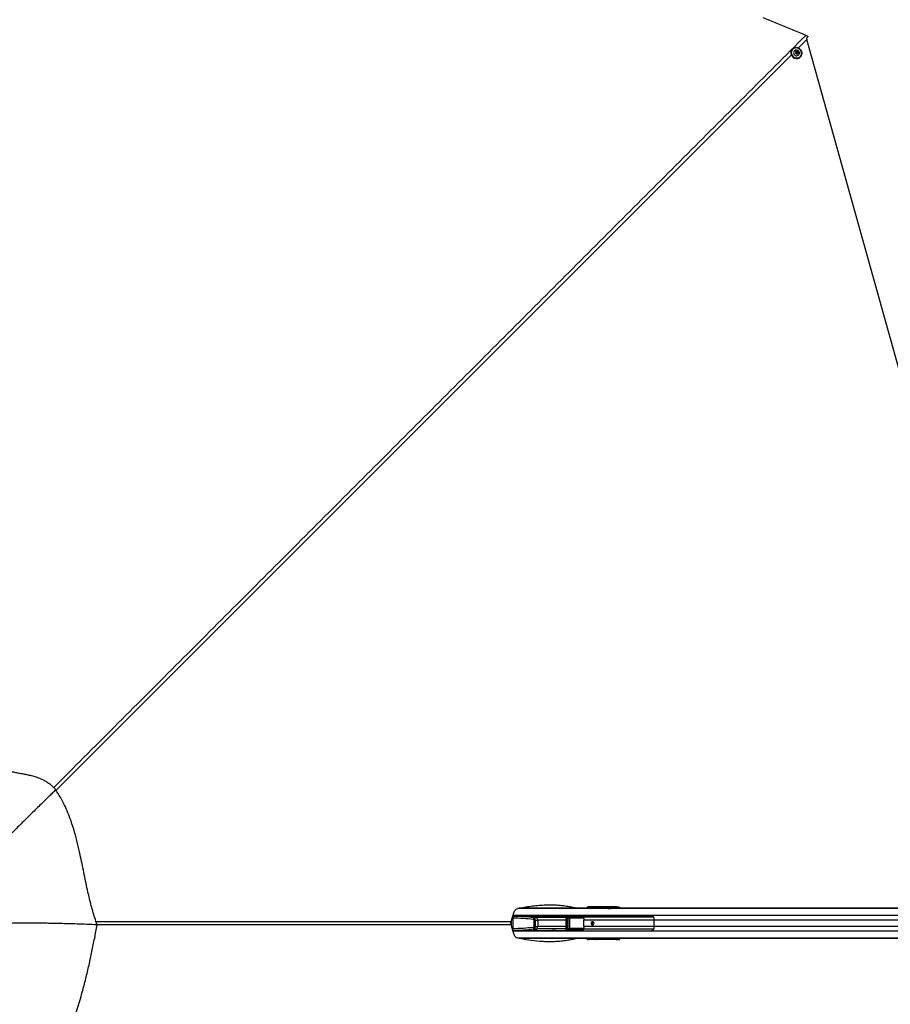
# Model space of a CAD drawing. Header units: millimetres. Extents: x 20 to 26560, y 16 to 17993.
# Tile 57 of 95: x 5538 to 8314, y 13006 to 16146. Entities that reach past the tile are written whole.
import ezdxf

# ---------------------------------------------------------------- set-up
doc = ezdxf.new("R2010")
doc.units = ezdxf.units.MM
doc.layers.add('COMPONENT_GEOMETRY', color=7, linetype='Continuous')
doc.styles.add('SLDTEXTSTYLE0', font='TXT', dxfattribs={"width": 0.75})
doc.dimstyles.new('SLDDIMSTYLE0', dxfattribs={"dimtxt": 150, "dimasz": 6.604, "dimexe": 0, "dimexo": 0.0625, "dimgap": 37.5, "dimtad": 0, "dimtih": 1, "dimtoh": 1, "dimdec": 0, "dimlfac": 0.5, "dimrnd": 1e-09, "dimzin": 12, "dimdsep": 46, "dimtxsty": 'SLDTEXTSTYLE0', "dimsah": 1, "dimcen": 0.09, "dimadec": 0, "dimazin": 3, "dimtfac": 1, "dimtdec": 0, "dimtofl": 0, "dimtmove": 0, "dimatfit": 3, "dimfxl": 1, "dimfrac": 2, "dimtolj": 1, "dimtzin": 12, "dimarcsym": 0})

# ---------------------------------------------------------------- blocks, each defined once
blk = doc.blocks.new('_D')
at = {"layer": 'COMPONENT_GEOMETRY', "color": 7, "ltscale": 2}
for p, q in [((1221.2, 13267), (1221.2, 17923.1)), ((1221.2, 17916.7), (8876.8, 17916.7)), ((16975.8, 17916.7), (9320.1, 17916.7)), ((16975.8, 13267), (16975.8, 17923.1))]:
    blk.add_line(p, q, dxfattribs=at)
for points in [[(1221.2, 17916.7), (1227.8, 17915.7), (1227.8, 17917.8)], [(16975.8, 17916.7), (16969.1, 17917.8), (16969.1, 17915.7)]]:
    blk.add_solid(points, dxfattribs=at)
at = {"layer": 'COMPONENT_GEOMETRY', "color": 7, "ltscale": 2, "insert": (8876.8, 17991), "char_height": 150, "attachment_point": 1, "style": 'SLDTEXTSTYLE0'}
blk.add_mtext('7877', dxfattribs=at)

msp = doc.modelspace()

# ---------------------------------------------------------------- linework, layer by layer
at = {"color": 8, "linetype": 'Continuous', "lineweight": 25, "ltscale": 2}
for p, q in [((8047.56, 16082.34), (8020.14, 16054.92)), ((8823.15, 13311.33), (7125.25, 13311.33)), ((7413.78, 13312.04), (7128.1, 13312.04)), ((7350.88, 13312.46), (7350.88, 13312.43)), ((7350.99, 13313.09), (7351.65, 13313.09)), ((7350.99, 13312.7), (7351.65, 13312.7)), ((7352.02, 13314.58), (7352.13, 13314.59)), ((7361.64, 13312.43), (7361.8, 13314.27)), ((7362.09, 13314.19), (7361.93, 13312.43)), ((7362.82, 13314.48), (7362.08, 13314.48)), ((7362.23, 13313.15), (7362.89, 13313.15)), ((7362.89, 13313.15), (7362.89, 13312.43)), ((7363.26, 13314.65), (7363.37, 13314.65)), ((7364.38, 13312.43), (7364.38, 13313.15)), ((7365.65, 13313.15), (7365.65, 13312.43)), ((7376.11, 13312.43), (7376.3, 13314.56)), ((7376.59, 13314.48), (7376.4, 13312.43)), ((8823.15, 13312.04), (7422.69, 13312.04)), ((7440.98, 13312.43), (7440.86, 13314.48)), ((7443.49, 13313.94), (7443.58, 13312.43)), ((7111.46, 13287.08), (7109.86, 13287.11)), ((8825.76, 13289.73), (7110.67, 13289.73)), ((7278.73, 13282.43), (7187.29, 13282.43)), ((7278.73, 13282.52), (7281.39, 13282.52)), ((7336.39, 13280.95), (7291.12, 13280.95)), ((7291.28, 13281.45), (7336.37, 13281.45)), ((7333.79, 13286.33), (7332.16, 13286.1)), ((7559.27, 13283.59), (7336.09, 13283.59)), ((7105.51, 13255.9), (7105.51, 13272.96)), ((7278.73, 13274.61), (7189.64, 13274.61)), ((7278.73, 13254.26), (7189.64, 13254.26)), ((7561.25, 13274.28), (7336.17, 13274.28)), ((7561.25, 13254.58), (7336.17, 13254.58)), ((8741.79, 13274.28), (7561.25, 13274.28)), ((8741.79, 13254.58), (7561.25, 13254.58)), ((7111.46, 13241.78), (7109.86, 13241.75)), ((8825.76, 13239.13), (7110.67, 13239.13)), ((8823.15, 13217.53), (7125.25, 13217.53)), ((7278.73, 13246.43), (7187.29, 13246.43)), ((7278.73, 13246.34), (7281.39, 13246.34)), ((7291.12, 13247.91), (7336.48, 13247.91)), ((7336.41, 13247.41), (7291.28, 13247.41)), ((7335.99, 13245.53), (7334.62, 13245.39)), ((7559.27, 13245.27), (7336.09, 13245.27)), ((7412.09, 13216.82), (7128.25, 13216.82)), ((7350.88, 13216.43), (7350.88, 13216.41)), ((7351.65, 13216.17), (7350.99, 13216.17)), ((7351.65, 13215.77), (7350.99, 13215.77)), ((7361.8, 13214.59), (7361.64, 13216.43)), ((7361.93, 13216.43), (7362.09, 13214.68)), ((7362.08, 13214.39), (7362.82, 13214.39)), ((7362.23, 13215.71), (7362.89, 13215.71)), ((7362.89, 13216.43), (7362.89, 13215.71)), ((7364.38, 13215.71), (7364.38, 13216.43)), ((7365.65, 13216.43), (7365.65, 13215.71)), ((7376.3, 13214.3), (7376.11, 13216.43)), ((7376.4, 13216.43), (7376.59, 13214.39)), ((8823.15, 13216.82), (7429.56, 13216.82)), ((7440.86, 13214.39), (7440.98, 13216.43)), ((7443.58, 13216.43), (7443.49, 13214.93))]:
    msp.add_line(p, q, dxfattribs=at)
at = {"color": 7, "linetype": 'Continuous', "lineweight": 25, "ltscale": 2}
for p, q in [((8046.37, 16086.35), (8047.56, 16082.34)), ((8816.15, 13332.22), (8047.56, 16082.34)), ((8002.2, 16051.87), (8001.4, 16051.07)), ((8008.05, 16046.41), (8007.94, 16046.3)), ((8012.66, 16040.36), (8013.68, 16043.48)), ((8013.46, 16042.79), (8014.55, 16042.95)), ((8013.68, 16043.48), (8016.96, 16043.97)), ((8014.55, 16042.95), (8016.19, 16043.2)), ((8016.19, 16043.2), (8016.96, 16043.97)), ((8016.19, 16043.2), (8017.31, 16041.88)), ((8016.96, 16043.97), (8019.22, 16041.34)), ((8014.91, 16037.73), (8012.66, 16040.36)), ((8018.19, 16038.22), (8014.91, 16037.73)), ((8017.31, 16041.88), (8018.44, 16040.57)), ((8017.93, 16039.01), (8017.64, 16038.14)), ((8018.44, 16040.57), (8017.93, 16039.01)), ((8019.22, 16041.34), (8018.19, 16038.22)), ((8018.44, 16040.57), (8019.22, 16041.34)), ((8021.35, 16032.83), (8021.46, 16032.94)), ((8026.1, 16026.27), (8026.89, 16027.06)), ((5652.86, 13690.13), (5652.61, 13689.89)), ((7417.6, 13312.43), (7130.03, 13312.43)), ((7349.8, 13316.43), (7351.97, 13316.13)), ((7439.85, 13316.43), (7349.8, 13316.43)), ((7350.99, 13313.09), (7350.99, 13312.7)), ((7350.99, 13312.7), (7351, 13312.43)), ((7353.02, 13313.09), (7351.65, 13313.09)), ((7351.65, 13313.09), (7351.65, 13312.7)), ((7351.65, 13312.7), (7353.02, 13312.7)), ((7351.97, 13316.13), (7440.19, 13316.13)), ((7357.15, 13315.16), (7352.03, 13314.58)), ((7357.26, 13315.17), (7352.13, 13314.59)), ((7352.13, 13314.59), (7353.53, 13314.59)), ((7353.02, 13313.09), (7354.29, 13313.09)), ((7353.02, 13312.7), (7353.02, 13313.09)), ((7353.02, 13312.7), (7354.29, 13312.7)), ((7353.53, 13314.59), (7360.68, 13315.26)), ((7354.29, 13313.09), (7354.29, 13312.7)), ((7361.8, 13314.27), (7354.47, 13313.59)), ((7362.23, 13313.15), (7362.23, 13312.43)), ((7364.38, 13313.15), (7362.89, 13313.15)), ((7370.87, 13315.51), (7363.27, 13314.65)), ((7371.02, 13315.52), (7363.37, 13314.65)), ((7363.37, 13314.65), (7364.89, 13314.65)), ((7365.65, 13313.15), (7364.38, 13313.15)), ((7364.89, 13314.65), (7375.35, 13315.63)), ((7376.3, 13314.63), (7365.83, 13313.65)), ((7371.02, 13315.52), (7370.87, 13315.49)), ((7440.86, 13314.48), (7376.59, 13314.48)), ((7413.78, 13312.04), (7413.34, 13311.95)), ((7422.69, 13312.04), (7413.78, 13312.04)), ((7416.06, 13311.81), (7422.69, 13312.04)), ((7420.65, 13312.43), (7417.6, 13312.43)), ((7438.47, 13312.43), (7420.65, 13312.43)), ((7444.54, 13312.43), (7438.47, 13312.43)), ((7445.03, 13313.72), (7443.49, 13313.94)), ((8478.68, 13312.43), (7444.54, 13312.43)), ((7445.41, 13315.94), (7446.95, 13315.72)), ((7446.95, 13315.72), (7450.73, 13315.72)), ((7447.68, 13316.14), (7450.73, 13315.72)), ((7104.49, 13269.66), (7114.03, 13300.67)), ((7109.9, 13287.23), (7173.19, 13287.23)), ((7551.12, 13287.93), (7110.11, 13287.93)), ((7110.37, 13281.09), (7110.37, 13247.78)), ((7224.44, 13287.43), (7169.64, 13287.43)), ((7177.09, 13282.43), (7187.29, 13282.43)), ((7289.67, 13287.43), (7244.88, 13287.43)), ((7278.73, 13282.52), (7278.73, 13246.34)), ((7281.39, 13282.52), (7281.39, 13246.34)), ((7289.76, 13287.44), (7282.54, 13286.54)), ((7282.9, 13247.79), (7282.9, 13281.08)), ((7283.5, 13281.08), (7282.9, 13281.08)), ((7290.45, 13287.49), (7283.17, 13286.58)), ((7283.17, 13286.58), (7331.16, 13286.52)), ((7283.5, 13281.08), (7283.5, 13247.79)), ((7290.22, 13280.47), (7283.5, 13281.08)), ((7332.82, 13284.52), (7283.79, 13284.58)), ((7285.02, 13282.02), (7291.28, 13281.45)), ((7333.81, 13282.02), (7285.02, 13282.02)), ((7285.34, 13283.02), (7334.12, 13283.02)), ((7290.22, 13248.4), (7290.22, 13280.47)), ((7290.52, 13280.47), (7290.22, 13280.47)), ((7310.37, 13287.46), (7290.45, 13287.49)), ((7290.52, 13280.47), (7290.52, 13248.4)), ((7333.18, 13285.2), (7334.62, 13283.48)), ((5784.22, 13260.08), (5785.11, 13259.63)), ((5785.11, 13259.63), (5784.36, 13259.66)), ((7104.49, 13269.66), (7102.89, 13264.43)), ((7114.03, 13228.19), (7104.49, 13259.2)), ((7178.71, 13254.26), (7178.71, 13274.61)), ((7178.71, 13274.61), (7181.89, 13274.61)), ((7178.71, 13254.26), (7181.89, 13254.26)), ((7181.89, 13274.61), (7181.89, 13254.26)), ((7181.89, 13274.61), (7189.64, 13274.61)), ((7181.89, 13254.26), (7189.64, 13254.26)), ((7189.64, 13274.61), (7189.64, 13254.26)), ((7283.5, 13247.79), (7290.22, 13248.4)), ((7290.52, 13248.4), (7290.22, 13248.4)), ((7336.17, 13254.58), (7336.17, 13274.28)), ((7561.25, 13254.58), (7561.25, 13274.28)), ((7109.9, 13241.63), (7173.19, 13241.63)), ((7110.11, 13240.93), (7551.12, 13240.93)), ((7169.64, 13241.43), (7224.44, 13241.43)), ((7177.09, 13246.43), (7187.29, 13246.43)), ((7244.88, 13241.43), (7289.67, 13241.43)), ((7282.54, 13242.32), (7289.76, 13241.42)), ((7283.5, 13247.79), (7282.9, 13247.79)), ((7331.16, 13242.35), (7283.17, 13242.29)), ((7283.17, 13242.29), (7290.45, 13241.38)), ((7283.79, 13244.28), (7332.82, 13244.34)), ((7291.28, 13247.41), (7285.02, 13246.84)), ((7285.02, 13246.84), (7333.81, 13246.84)), ((7334.12, 13245.84), (7285.34, 13245.84)), ((7310.37, 13241.4), (7290.45, 13241.38)), ((7409.86, 13217.28), (7412.09, 13216.82)), ((7429.56, 13216.82), (7412.57, 13217.43)), ((7413.39, 13217.18), (7415.14, 13216.82)), ((7423.47, 13216.82), (7413.39, 13217.18)), ((7415.91, 13216.43), (7130.33, 13216.43)), ((7351.97, 13212.74), (7349.8, 13212.43)), ((7439.85, 13212.43), (7349.8, 13212.43)), ((7350.99, 13216.17), (7350.99, 13215.77)), ((7353.02, 13216.17), (7351.65, 13216.17)), ((7351.65, 13216.17), (7351.65, 13215.77)), ((7351.65, 13215.77), (7353.02, 13215.77)), ((7440.19, 13212.74), (7351.97, 13212.74)), ((7352.03, 13214.28), (7357.15, 13213.7)), ((7352.13, 13214.27), (7352.03, 13214.28)), ((7353.53, 13214.27), (7352.13, 13214.27)), ((7352.13, 13214.27), (7357.26, 13213.69)), ((7354.29, 13216.17), (7353.02, 13216.17)), ((7353.02, 13215.77), (7353.02, 13216.17)), ((7354.29, 13215.77), (7353.02, 13215.77)), ((7360.68, 13213.61), (7353.53, 13214.27)), ((7354.29, 13216.17), (7354.29, 13215.77)), ((7354.47, 13215.27), (7361.8, 13214.59)), ((7362.23, 13216.43), (7362.23, 13215.71)), ((7362.89, 13215.71), (7364.38, 13215.71)), ((7363.27, 13214.22), (7370.88, 13213.36)), ((7363.27, 13214.22), (7363.37, 13214.21)), ((7364.89, 13214.21), (7363.37, 13214.21)), ((7363.37, 13214.21), (7371.02, 13213.35)), ((7364.38, 13215.71), (7365.65, 13215.71)), ((7375.35, 13213.24), (7364.89, 13214.21)), ((7365.83, 13215.21), (7376.3, 13214.24)), ((7370.88, 13213.36), (7371.02, 13213.35)), ((7376.59, 13214.39), (7440.86, 13214.39)), ((7415.14, 13216.82), (7412.09, 13216.82)), ((7423.47, 13216.82), (7415.14, 13216.82)), ((7418.96, 13216.43), (7415.91, 13216.43)), ((7427.49, 13216.43), (7418.96, 13216.43)), ((7429.56, 13216.82), (7423.47, 13216.82)), ((7434.8, 13216.43), (7427.49, 13216.43)), ((7445.41, 13216.43), (7434.8, 13216.43)), ((7443.49, 13214.93), (7445.03, 13215.14)), ((7451.5, 13216.43), (7445.41, 13216.43)), ((7446.95, 13213.14), (7445.41, 13212.93)), ((7450.73, 13213.15), (7446.95, 13213.14)), ((7447.68, 13212.72), (7450.73, 13213.15)), ((8823.15, 13216.43), (7451.5, 13216.43))]:
    msp.add_line(p, q, dxfattribs=at)
at = {"color": 7, "linetype": 'Continuous', "lineweight": 25, "ltscale": 2, "flags": 128}
for points in [[(8044.4, 16095.68), (8040.52, 16097.29), (8025.01, 16103.72), (8009.49, 16110.15), (8001.73, 16113.36), (7986.21, 16119.79), (7978.45, 16123), (7970.69, 16126.22), (7955.18, 16132.64), (7947.42, 16135.86), (7931.9, 16142.28), (7924.14, 16145.5), (7908.62, 16151.93)], [(8046.08, 16085.82), (8049.05, 16088.78), (8052.01, 16091.75)], [(8052.17, 16092.15), (8049.39, 16089.36), (8046.37, 16086.35)], [(8001.38, 16051.04), (7999.3, 16048.46), (7997.81, 16045.47), (7996.98, 16042.21), (7996.83, 16038.8), (7997.38, 16035.38), (7998.59, 16032.1), (8000.43, 16029.09), (8002.81, 16026.47), (8005.64, 16024.35), (8008.8, 16022.82), (8012.17, 16021.93), (8015.6, 16021.73), (8018.95, 16022.23), (8022.09, 16023.39), (8024.89, 16025.19), (8026.1, 16026.27)], [(8002.17, 16051.84), (8004.76, 16053.92), (8007.74, 16055.41), (8011.01, 16056.24), (8014.42, 16056.39), (8017.83, 16055.84), (8021.11, 16054.63), (8024.12, 16052.79), (8026.74, 16050.41), (8028.86, 16047.58), (8030.39, 16044.42), (8031.28, 16041.05), (8031.48, 16037.62), (8030.99, 16034.27), (8029.82, 16031.13), (8028.03, 16028.33), (8025.69, 16025.98), (8022.89, 16024.19), (8019.75, 16023.02), (8016.39, 16022.53), (8012.96, 16022.73), (8009.6, 16023.61), (8006.44, 16025.14), (8003.61, 16027.26), (8001.23, 16029.88), (7999.39, 16032.89), (7998.17, 16036.17), (7997.63, 16039.59), (7997.78, 16043), (7998.61, 16046.27), (8000.1, 16049.25), (8002.17, 16051.84)], [(8002.56, 16051.65), (8000.53, 16049.13), (7999.07, 16046.21), (7998.26, 16043.02), (7998.11, 16039.69), (7998.65, 16036.35), (7999.84, 16033.14), (8001.63, 16030.2), (8003.96, 16027.64), (8006.72, 16025.57), (8009.81, 16024.07), (8013.1, 16023.21), (8016.45, 16023.01), (8019.73, 16023.5), (8022.8, 16024.64), (8025.53, 16026.39), (8027.82, 16028.68), (8029.57, 16031.42), (8030.71, 16034.49), (8031.19, 16037.76), (8031, 16041.12), (8030.13, 16044.4), (8028.63, 16047.49), (8026.56, 16050.26), (8024, 16052.59), (8021.06, 16054.38), (8017.86, 16055.57), (8014.52, 16056.1), (8011.19, 16055.96), (8008, 16055.14), (8005.08, 16053.69), (8002.56, 16051.65)], [(8021.57, 16045.4), (8019.65, 16047.13), (8017.37, 16048.31), (8014.89, 16048.85), (8012.4, 16048.71), (8010.09, 16047.89), (8008.12, 16046.47), (8006.65, 16044.55), (8005.78, 16042.26), (8005.57, 16039.78), (8006.04, 16037.3), (8007.17, 16034.98), (8008.85, 16033.02), (8010.97, 16031.55), (8013.37, 16030.68), (8015.88, 16030.48), (8018.3, 16030.96), (8020.46, 16032.09), (8022.2, 16033.78), (8023.38, 16035.91), (8023.93, 16038.31), (8023.79, 16040.82), (8022.99, 16043.24), (8021.57, 16045.4)], [(8019.34, 16043.71), (8017.9, 16044.87), (8016.16, 16045.42), (8014.39, 16045.27), (8012.85, 16044.45), (8011.78, 16043.08), (8011.34, 16041.37), (8011.61, 16039.58), (8012.53, 16037.99), (8013.97, 16036.83), (8015.72, 16036.28), (8017.49, 16036.42), (8019.03, 16037.24), (8020.1, 16038.61), (8020.53, 16040.32), (8020.27, 16042.11), (8019.34, 16043.71)], [(7234.66, 13287.19), (7234.71, 13287.2), (7238.92, 13287.29), (7242.5, 13287.39), (7244.88, 13287.43), (7245.7, 13287.39), (7244.84, 13287.29), (7242.43, 13287.2), (7240.75, 13287.17), (7238.83, 13287.15), (7236.76, 13287.17), (7234.6, 13287.2), (7230.38, 13287.29), (7226.81, 13287.39), (7224.44, 13287.43), (7224.44, 13287.43)], [(7364.36, 13259.43), (7366.16, 13259.81), (7367.68, 13260.9), (7368.7, 13262.52), (7369.06, 13264.43), (7368.7, 13266.35), (7367.68, 13267.97), (7366.16, 13269.05), (7364.36, 13269.43), (7362.56, 13269.05), (7361.03, 13267.97), (7360.02, 13266.35), (7359.66, 13264.43), (7360.02, 13262.52), (7361.03, 13260.9), (7362.56, 13259.81), (7364.36, 13259.43)], [(7224.44, 13241.43), (7224.44, 13241.43), (7226.82, 13241.47), (7230.39, 13241.57), (7234.61, 13241.67), (7236.77, 13241.7), (7238.84, 13241.71), (7240.76, 13241.7), (7242.44, 13241.67), (7244.84, 13241.57), (7245.7, 13241.47), (7244.88, 13241.43), (7244.88, 13241.43)]]:
    msp.add_lwpolyline(points, dxfattribs=at)
at = {"color": 8, "linetype": 'Continuous', "lineweight": 25, "ltscale": 2, "flags": 128}
for points in [[(7998.3, 16033.08), (6522.37, 14557.23), (6322.64, 14357.52), (6122.9, 14157.81), (5923.15, 13958.12), (5723.39, 13758.45), (5653.43, 13688.58)], [(7104.49, 13259.2), (6755.68, 13259.2), (6406.87, 13259.18), (6058.06, 13259.16), (5785.01, 13259.11)]]:
    msp.add_lwpolyline(points, dxfattribs=at)
at = {"color": 7, "linetype": 'Continuous', "lineweight": 25, "ltscale": 4}
for centre, radius, start, end in [((8014.94, 16040.28), 2.7, 98.36153, 126.00383), ((8014.96, 16039.9), 3.07, 40.06892, 97.72939), ((8015.06, 16039.9), 3, 342.77785, 41.37856), ((8015.39, 16039.83), 2.67, 319.53867, 341.92269), ((7353.49, 13313.61), 0.98, 358.83631, 87.60268), ((7357.35, 13315.39), 0.237, 186.56428, 247.56348), ((7360.76, 13315.46), 0.222, 188.44623, 248.95798), ((7361.9, 13315.81), 1.35, 265.97332, 277.91716), ((7362.19, 13315.06), 0.878, 243.40792, 263.2479), ((7364.85, 13313.67), 0.98, 358.83597, 87.60302), ((7371.07, 13315.69), 0.178, 195.80152, 253.7983), ((7375.39, 13315.78), 0.16, 200.12796, 256.11412), ((7376.7, 13315.32), 0.798, 239.98061, 262.19679), ((7376.69, 13315.35), 0.88, 243.4269, 263.22892), ((7417.61, 13293.4), 19.03, 90.04198, 101.61605), ((7420.66, 13293.41), 19.02, 90.04046, 101.48348), ((7439.09, 13314.73), 1.79, 352.0565, 51.66435), ((7445.47, 13313.96), 1.98, 91.71465, 180.5314), ((7447.01, 13313.74), 1.98, 91.71465, 180.5314), ((7121.68, 13282.13), 11.36, 154.18631, 185.28386), ((7120.07, 13286.93), 1, 17.4576, 90), ((7169.44, 13252.82), 34.58, 58.92208, 95.56417), ((7168.69, 13250.9), 36.61, 59.46443, 82.94336), ((7190.53, 13276.07), 14.88, 154.65966, 178.08404), ((7179.6, 13275.86), 10.11, 352.87342, 40.52936), ((7281.63, 13285), 2.2, 348.96054, 45.81397), ((7284.26, 13282.81), 1.1, 314.10352, 10.97403), ((7291.66, 13281.06), 0.549, 134.0741, 191.00345), ((7332, 13285.51), 0.618, 74.69126, 108.40337), ((7331.73, 13285.52), 1.48, 317.44153, 347.42699), ((7333.72, 13283.03), 1.01, 275.16442, 26.3012), ((7333.04, 13282.81), 1.1, 314.08205, 10.9955), ((7333.07, 13284.68), 1.97, 302.37396, 322.22112), ((7395.19, 13274.32), 59.02, 174.53906, 180.03475), ((7516.82, 13274.34), 44.43, 359.91913, 7.22734), ((7190.53, 13252.8), 14.88, 181.91596, 205.34034), ((7179.6, 13253), 10.11, 319.47064, 7.12658), ((7395.19, 13254.55), 59.02, 179.96525, 185.46094), ((7366.3, 13264.43), 5.05, 102.88214, 257.11786), ((7365.97, 13264.64), 3.26, 36.09238, 183.68864), ((7365.98, 13264.25), 3.27, 176.85425, 323.36472), ((7516.82, 13254.52), 44.43, 352.77266, 0.08087), ((7121.68, 13246.73), 11.36, 174.71614, 205.81369), ((7120.07, 13241.93), 1, 270, 342.5424), ((7169.5, 13275.77), 34.31, 264.2865, 301.22725), ((7168.69, 13277.96), 36.61, 277.05664, 300.53557), ((7281.63, 13243.86), 2.2, 314.18603, 11.03946), ((7284.26, 13246.05), 1.1, 349.02597, 45.89648), ((7291.66, 13247.81), 0.549, 168.99655, 225.9259), ((7332, 13243.36), 0.618, 251.59663, 285.30874), ((7331.73, 13243.34), 1.48, 12.57301, 42.55847), ((7333.04, 13246.05), 1.1, 349.0045, 45.91795), ((7333.72, 13245.84), 1.01, 333.6988, 84.83558), ((7333.07, 13244.18), 1.97, 37.77888, 57.62604), ((7353.49, 13215.25), 0.98, 272.39732, 1.16369), ((7357.35, 13213.47), 0.237, 112.43652, 173.43572), ((7360.76, 13213.4), 0.222, 111.04202, 171.55377), ((7362.19, 13213.8), 0.878, 96.7521, 116.59208), ((7361.9, 13213.05), 1.35, 82.08284, 94.02668), ((7364.85, 13215.19), 0.98, 272.39698, 1.16403), ((7371.07, 13213.18), 0.178, 106.2017, 164.19848), ((7375.39, 13213.08), 0.16, 103.88588, 159.87204), ((7376.69, 13213.51), 0.88, 96.77108, 116.5731), ((7376.7, 13213.54), 0.798, 97.80321, 120.01939), ((7415.93, 13235.46), 19.03, 258.38419, 269.95814), ((7418.98, 13235.46), 19.03, 258.38379, 269.95818), ((7439.09, 13214.14), 1.79, 308.33565, 7.9435), ((7445.47, 13214.91), 1.98, 179.4686, 268.28535), ((7447.01, 13215.12), 1.98, 179.4686, 268.28535)]:
    msp.add_arc(centre, radius, start, end, dxfattribs=at)
at = {"color": 8, "linetype": 'Continuous', "lineweight": 25, "ltscale": 4}
for centre, radius, start, end in [((7350.84, 13300.79), 11.67, 89.83256, 93.76113), ((7350.94, 13314.8), 1.69, 355.12874, 52.29321), ((7350.84, 13228.08), 11.67, 266.23887, 270.16744), ((7350.94, 13214.07), 1.69, 307.70679, 4.87126)]:
    msp.add_arc(centre, radius, start, end, dxfattribs=at)
at = {"color": 7, "linetype": 'Continuous', "lineweight": 25, "ltscale": 4}
for centre, major_axis, ratio, start_param, end_param in [((7350.03, 13312.4), (-1.39, 3.83), 0.9087028, 5.9651047, 7.537057), ((7352.06, 13312.11), (-0.66, 3.97), 0.9330368, 6.1281539, 7.7001062), ((7352.14, 13313.09), (0, 1.5), 0.331132, 0.0349066, 1.5707963), ((7353.55, 13313.09), (0, 1.5), 0.3530081, 0.0349066, 1.5707963), ((7354.48, 13313.09), (0, 0.5), 0.3748842, 0.0349066, 1.5707963), ((7291.09, 13314.13), (102.88, 2), 0.0006477, 5.409201, 5.45335), ((7291.1, 13313.63), (102.89, 2.5), 0.000851, 5.4109057, 5.4550548), ((7360.35, 13314.23), (1.44, 0.27), 0.6765813, 6.0573225, 6.2513232), ((7360.18, 13314.14), (1.89, 0.39), 0.7725181, 6.0539255, 6.2479263), ((7363.39, 13313.15), (0, 1.5), 0.331132, 0.0349066, 1.5707963), ((7364.91, 13313.15), (0, 1.5), 0.3530081, 0.0349066, 1.5707963), ((7365.84, 13313.15), (0, 0.5), 0.3748842, 0.0349066, 1.5707963), ((7291.09, 13314.13), (102.88, 2), 0.0006477, 5.6002439, 5.6700777), ((7291.1, 13313.63), (102.89, 2.5), 0.000851, 5.6019486, 5.6717825), ((7377.55, 13314.13), (0, 2.5), 0.5094159, 1.3702338, 1.3962634), ((7378.02, 13314.13), (0, 2), 0.7249373, 1.3702338, 1.3962634), ((7415.63, 13311.95), (2.43, 0.06), 0.0656707, 2.790896, 4.8883938), ((7438.47, 13152.43), (313.29, 0), 0.5107163, 1.5707963, 1.6398026), ((7444.54, 13152.43), (313.29, 0), 0.5107163, 1.5707963, 1.6406095), ((7442.01, 13316.15), (6.02, -0.1), 0.0438683, 0.3433711, 1.9389172), ((7441.64, 13315.94), (4.01, -0.07), 0.0438683, 0.3433711, 1.9389172), ((7441.6, 13313.94), (2.01, -0.2), 0.2463656, 0.3794033, 1.9749494), ((7450.64, 13309.72), (0, 6), 0.329044, 5.1811209, 6.2371821), ((7086.62, 13057.78), (429.08, 0), 0.5212373, 1.3617427, 1.5154062), ((7087.58, 13057.78), (431.3, 0), 0.5324632, 1.3617427, 1.5154062), ((7175.83, 13274.61), (0, 8), 0.7574086, 4.712389, 6.0741317), ((7283.07, 13282.58), (4.24, 0.29), 0.9399619, 1.4842441, 3.0831459), ((7283.73, 13282.58), (2.33, 0.2), 0.8533212, 1.4708427, 3.0697445), ((7285.41, 13281.02), (2.51, -0.16), 0.795855, 1.6519441, 3.1930581), ((7285.08, 13281.02), (1.58, -0.11), 0.6303761, 1.6531144, 3.1942284), ((7290.32, 13283.48), (4.67, 0.39), 0.8533212, 1.4708427, 1.6175384), ((7291.31, 13280.45), (1.09, -0.06), 0.9160484, 1.6418775, 3.1829915), ((7291.14, 13280.45), (0.627, -0.041), 0.795855, 1.6519441, 3.1930581), ((7284.9, 13289.32), (271.11, -0.5), 0.0067028, 4.8064609, 4.8844597), ((7326.9, 13279.93), (8.15, 0), 0.8203977, 0.4800861, 0.7564561), ((7410.53, 13273.45), (108.08, -10.9), 0.0107574, 2.3220217, 2.3612248), ((7086.62, 13471.08), (429.08, 0), 0.5212373, 4.7677791, 4.9214426), ((7174.87, 13274.61), (3.84, 0), 0.5212373, 0, 1.3617427), ((7174.87, 13254.26), (3.84, 0), 0.5212373, 4.9214426, 6.2831853), ((7175.83, 13254.26), (0, 8), 0.7574086, 3.3506463, 4.712389), ((7291.31, 13248.41), (1.09, 0.06), 0.9160484, 3.1001938, 4.6413078), ((7291.14, 13248.41), (0.627, 0.041), 0.795855, 3.0901272, 4.6312412), ((7087.58, 13471.08), (431.3, 0), 0.5324632, 4.7677791, 4.9214426), ((7283.07, 13246.29), (4.24, -0.29), 0.9399619, 3.2000394, 4.7989412), ((7283.73, 13246.29), (2.33, -0.2), 0.8533212, 3.2134409, 4.8123426), ((7285.41, 13247.85), (2.51, 0.16), 0.795855, 3.0901272, 4.6312412), ((7285.08, 13247.85), (1.58, 0.11), 0.6303761, 3.0889569, 4.6300709), ((7290.32, 13245.38), (4.67, -0.39), 0.8533212, 4.6656469, 4.8123426), ((7284.9, 13239.55), (271.11, 0.5), 0.0067028, 1.3987476, 1.4767244), ((7326.9, 13248.93), (8.15, 0), 0.8203977, 5.5267292, 5.8030992), ((7410.53, 13255.41), (108.08, 10.9), 0.0107574, 3.9219605, 3.9611636), ((7412.15, 13217.28), (2.43, -0.06), 0.0656707, 1.3968872, 3.4922893), ((7350.03, 13216.47), (1.39, 3.83), 0.9087028, 1.887721, 3.4596733), ((7352.06, 13216.75), (0.66, 3.97), 0.9330368, 1.7246717, 3.296624), ((7352.14, 13215.77), (0, 1.5), 0.331132, 1.5707963, 3.1066861), ((7353.55, 13215.77), (0, 1.5), 0.3530081, 1.5707963, 3.1066861), ((7354.48, 13215.77), (0, 0.5), 0.3748842, 1.5707963, 3.1066861), ((7291.09, 13214.73), (102.88, -2), 0.0006477, 0.8298353, 0.8739844), ((7291.1, 13215.23), (102.89, -2.5), 0.000851, 0.8281305, 0.8722796), ((7360.35, 13214.64), (1.44, -0.27), 0.6765813, 0.0318621, 0.2258628), ((7360.18, 13214.73), (1.89, -0.39), 0.7725181, 0.035259, 0.2292598), ((7363.39, 13215.71), (0, 1.5), 0.331132, 1.5707963, 3.1066861), ((7364.91, 13215.71), (0, 1.5), 0.3530081, 1.5707963, 3.1066861), ((7365.84, 13215.71), (0, 0.5), 0.3748842, 1.5707963, 3.1066861), ((7291.09, 13214.73), (102.88, -2), 0.0006477, 0.6131076, 0.6829414), ((7291.1, 13215.23), (102.89, -2.5), 0.000851, 0.6114028, 0.6812367), ((7377.55, 13214.73), (0, 2.5), 0.5094159, 1.7453293, 1.7713589), ((7378.02, 13214.73), (0, 2), 0.7249373, 1.7453293, 1.7713589), ((7445.41, 13376.43), (314.54, 0), 0.5086844, 4.6425758, 4.712389), ((7451.5, 13376.43), (314.54, 0), 0.5086844, 4.6425758, 4.712389), ((7442.01, 13212.71), (6.02, 0.1), 0.0438683, 4.3442681, 5.9398142), ((7441.64, 13212.92), (4.01, 0.07), 0.0438683, 4.3442681, 5.9398142), ((7441.6, 13214.92), (2.01, 0.2), 0.2463656, 4.3082359, 5.9037821), ((7450.64, 13219.14), (0, 6), 0.329044, 3.1875959, 4.243657)]:
    msp.add_ellipse(centre, major_axis=major_axis, ratio=ratio, start_param=start_param, end_param=end_param, dxfattribs=at)
at = {"color": 8, "linetype": 'Continuous', "lineweight": 25, "ltscale": 4}
for centre, major_axis, ratio, start_param, end_param in [((7352.75, 13312.46), (-0.69, 1.92), 0.9087028, 0.9331518, 1.2538716), ((7354.48, 13312.7), (0, 0.5), 0.3748842, 1.5707963, 2.1251563), ((7444.97, 13309.73), (0, 4), 0.329044, 5.4553419, 6.2371821), ((7446.86, 13309.73), (0, 6), 0.3289741, 5.1803845, 6.2373178), ((7304.27, 13284.2), (44.82, 4.52), 0.0108834, 5.3548112, 5.4145611), ((7304.27, 13244.66), (44.82, -4.52), 0.0108834, 0.8686242, 0.9283741), ((7352.75, 13216.4), (0.69, 1.92), 0.9087028, 1.887721, 2.2076642), ((7354.48, 13216.17), (0, 0.5), 0.3748842, 1.0164363, 1.5707963), ((7444.97, 13219.14), (0, 4), 0.329044, 3.1875959, 3.969436), ((7446.86, 13219.14), (0, 6), 0.3289741, 3.1874602, 4.2443934)]:
    msp.add_ellipse(centre, major_axis=major_axis, ratio=ratio, start_param=start_param, end_param=end_param, dxfattribs=at)
at = {"color": 8, "linetype": 'Continuous', "lineweight": 25, "ltscale": 2}
for points, knots in [([(5646.24, 13697.21), (5666.18, 13717.18), (5815.87, 13867.18), (6095.77, 14146.89), (6485.44, 14536.69), (6875.19, 14926.43), (7264.92, 15316.19), (7654.66, 15705.94), (7914.49, 15965.77), (8044.4, 16095.68)], [0, 0, 0, 0, 0.02496578, 0.18747126, 0.34997698, 0.51248275, 0.67498852, 0.83749426, 1, 1, 1, 1]), ([(7355.86, 13315.02), (7356.05, 13315.12), (7356.43, 13315.31), (7356.89, 13315.35), (7357.12, 13315.36)], [0, 0, 0, 0, 0.4926624, 1, 1, 1, 1]), ([(7369.85, 13315.39), (7369.98, 13315.45), (7370.29, 13315.6), (7370.67, 13315.63), (7370.9, 13315.64)], [0, 0, 0, 0, 0.3996304, 1, 1, 1, 1]), ([(7110.37, 13281.09), (7109.69, 13281.12), (7108.88, 13281.17), (7108.14, 13281.17), (7108.03, 13281.17)], [0, 0, 0, 0, 0.85268546, 1, 1, 1, 1]), ([(7334.62, 13283.48), (7334.88, 13283.45), (7335.33, 13283.4), (7335.79, 13283.35), (7335.99, 13283.33)], [0, 0, 0, 0, 0.5543925, 1, 1, 1, 1]), ([(5780.98, 13269.76), (5786.14, 13269.75), (5936.65, 13269.62), (6232.46, 13269.73), (6668.48, 13269.66), (6959.16, 13269.66), (7104.49, 13269.66)], [0, 0, 0, 0, 0.011685, 0.3411235, 0.6705619, 1, 1, 1, 1]), ([(7110.37, 13247.78), (7109.69, 13247.74), (7108.88, 13247.7), (7108.14, 13247.7), (7108.03, 13247.7)], [0, 0, 0, 0, 0.85268546, 1, 1, 1, 1]), ([(7332.16, 13242.76), (7332.53, 13242.71), (7333.08, 13242.64), (7333.62, 13242.56), (7333.79, 13242.54)], [0, 0, 0, 0, 0.6759301, 1, 1, 1, 1]), ([(7357.12, 13213.5), (7357.05, 13213.5), (7356.7, 13213.52), (7356.26, 13213.6), (7355.93, 13213.79), (7355.84, 13213.85)], [0, 0, 0, 0, 0.1385742, 0.7580429, 1, 1, 1, 1]), ([(7370.9, 13213.22), (7370.83, 13213.23), (7370.48, 13213.25), (7370.08, 13213.31), (7369.81, 13213.46), (7369.76, 13213.48)], [0, 0, 0, 0, 0.160891, 0.8481471, 1, 1, 1, 1])]:
    msp.add_open_spline(points, degree=3, knots=knots, dxfattribs=at)
at = {"color": 7, "linetype": 'Continuous', "lineweight": 25, "ltscale": 2}
for points, knots in [([(8044.4, 16095.68), (8045.69, 16095.14), (8048.33, 16094.02), (8050.88, 16092.78), (8052.17, 16092.15)], [0, 0, 0, 0, 0.4896804, 1, 1, 1, 1]), ([(8052.01, 16091.75), (8052.03, 16091.8), (8052.09, 16091.94), (8052.14, 16092.07), (8052.17, 16092.15)], [0, 0, 0, 0, 0.4193096, 1, 1, 1, 1]), ([(5652.86, 13690.13), (5650.54, 13692.71), (5645.86, 13697.9), (5637.74, 13705.12), (5628.85, 13711.8), (5619.25, 13717.76), (5609.21, 13722.92), (5597.27, 13727.96), (5583.56, 13732.49), (5568.32, 13736.3), (5553.5, 13739.27), (5539.14, 13741.81), (5525.28, 13744.33), (5511.97, 13747.2), (5499.33, 13750.78), (5487.4, 13755.53), (5476.3, 13762.02), (5465.57, 13769.67), (5454.76, 13778.02), (5443.57, 13786.59), (5431.65, 13794.92), (5418.7, 13802.46), (5404.62, 13808.36), (5389.86, 13812.58), (5374.94, 13815.75), (5360.01, 13818.47), (5345.2, 13821.36), (5330.64, 13824.97), (5316.56, 13829.92), (5303.28, 13836.45), (5290.5, 13843.74), (5277.93, 13851.32), (5265.24, 13858.7), (5253.55, 13864.6), (5242.82, 13868.77), (5233.21, 13871.32), (5223.28, 13872.46), (5213.3, 13871.92), (5203.52, 13870.11), (5191.05, 13866.46), (5176.2, 13860.36), (5159.17, 13851.91), (5142.35, 13843.31), (5125.36, 13835.13), (5108.21, 13827.26), (5083.05, 13816.25), (5049.58, 13802.65), (5007.08, 13786.58), (4963.71, 13770.59), (4919.77, 13753.89), (4876.22, 13735.87), (4833.3, 13716.19), (4805.65, 13701.26), (4791.82, 13693.79)], [0, 0, 0, 0, 0.0118854, 0.0239192, 0.0360375, 0.0481275, 0.0601123, 0.0718989, 0.0891155, 0.1057572, 0.1218487, 0.1374247, 0.1524901, 0.167018, 0.1809713, 0.1943135, 0.207633, 0.2215578, 0.236039, 0.2510345, 0.2665383, 0.2825583, 0.2990117, 0.3153777, 0.3315902, 0.347663, 0.3636057, 0.3794133, 0.3951036, 0.410771, 0.4264573, 0.4421771, 0.4579312, 0.4737336, 0.4843038, 0.4948973, 0.5054981, 0.5160479, 0.526526, 0.536934, 0.5571615, 0.5772353, 0.5971604, 0.6170662, 0.6369962, 0.6569529, 0.7041141, 0.7514703, 0.8008876, 0.8505068, 0.9002779, 0.950135, 1, 1, 1, 1]), ([(5652.61, 13689.89), (5649.31, 13686.68), (5642.31, 13679.86), (5631.22, 13669.05), (5618.95, 13657.06), (5605.49, 13643.9), (5590.85, 13629.56), (5574.96, 13613.97), (5558.52, 13597.79), (5542.47, 13581.99), (5527.84, 13567.56), (5516.13, 13555.99), (5507.03, 13546.99), (5501.75, 13541.76), (5498.53, 13538.58), (5497.14, 13537.2), (5495.78, 13535.86), (5494.47, 13534.56), (5493.19, 13533.29), (5491.95, 13532.07), (5485.8, 13525.98), (5475.16, 13515.44), (5460.45, 13500.86), (5447.03, 13487.55), (5436.57, 13477.17), (5428.74, 13469.42), (5423.25, 13463.98), (5418.12, 13458.89), (5412.83, 13453.65), (5406.78, 13447.68), (5398.82, 13439.81), (5389.64, 13430.76), (5380.04, 13421.31), (5370.09, 13411.56), (5359.79, 13401.51), (5349.17, 13391.23), (5339.57, 13382), (5333.49, 13376.24), (5330.63, 13373.53)], [0, 0, 0, 0, 0.0302855, 0.0642239, 0.101839, 0.143157, 0.1882065, 0.2370185, 0.2900517, 0.3406602, 0.3860534, 0.4261859, 0.4497721, 0.4710388, 0.475493, 0.47983, 0.4840494, 0.4881514, 0.4921357, 0.4960017, 0.4997501, 0.5496395, 0.5956023, 0.6376047, 0.6756171, 0.6939262, 0.7111288, 0.7272222, 0.7422027, 0.7609095, 0.7840673, 0.8170941, 0.8471797, 0.8743094, 0.9105323, 0.9437079, 0.9735356, 1, 1, 1, 1]), ([(5784.36, 13259.66), (5781.88, 13266.92), (5776.96, 13281.27), (5770.35, 13303.51), (5764.33, 13325.84), (5758.82, 13348.28), (5753.3, 13372.63), (5747.74, 13398.88), (5742.05, 13426.98), (5736.4, 13454.95), (5729.96, 13485.8), (5722.35, 13519.36), (5712.9, 13555.38), (5702.68, 13587.74), (5691.82, 13616.48), (5680.56, 13641.72), (5667.74, 13666.4), (5657.67, 13682.04), (5652.61, 13689.89)], [0, 0, 0, 0, 0.0536584, 0.1060989, 0.1576649, 0.2086302, 0.2592003, 0.3220757, 0.3847444, 0.4472773, 0.5096664, 0.5925209, 0.6748369, 0.7564958, 0.8173399, 0.8779918, 0.9387337, 1, 1, 1, 1]), ([(7114.03, 13300.67), (7114.76, 13302.39), (7116.22, 13305.81), (7120.43, 13309.75), (7124, 13310.96), (7125.88, 13311.6)], [0, 0, 0, 0, 0.3219103, 0.6431262, 1, 1, 1, 1]), ([(7125.88, 13311.6), (7132.75, 13313.04), (7146.5, 13315.92), (7167.38, 13319.24), (7188.44, 13321.73), (7213.08, 13323.46), (7236.05, 13323.63), (7257.23, 13322.44), (7273.25, 13320.82), (7289.32, 13318.37), (7303.96, 13315.69), (7313.14, 13313.4), (7317, 13312.43)], [0, 0, 0, 0, 0.1101273, 0.2202497, 0.3310537, 0.441851, 0.605853, 0.6883818, 0.7709081, 0.8550104, 0.9391205, 1, 1, 1, 1]), ([(7352.03, 13314.58), (7351.89, 13314.55), (7351.66, 13314.5), (7351.39, 13314.29), (7351.21, 13314.06), (7351.07, 13313.76), (7351, 13313.44), (7350.99, 13313.19), (7350.99, 13313.09)], [0, 0, 0, 0, 0.1995593, 0.3513391, 0.4944343, 0.6464464, 0.8526928, 1, 1, 1, 1]), ([(7360.54, 13315.43), (7360.66, 13315.43), (7360.9, 13315.43), (7361.29, 13315.35), (7361.67, 13315.16), (7361.97, 13314.86), (7362.04, 13314.6), (7362.08, 13314.48)], [0, 0, 0, 0, 0.1897137, 0.3879703, 0.5975537, 0.8043837, 1, 1, 1, 1]), ([(7361.8, 13314.47), (7361.78, 13314.57), (7361.73, 13314.76), (7361.6, 13314.93), (7361.46, 13315.06), (7361.35, 13315.13), (7361.16, 13315.21), (7360.94, 13315.26), (7360.77, 13315.26), (7360.68, 13315.26)], [0, 0, 0, 0, 0.2040153, 0.3683477, 0.4089532, 0.5625535, 0.6085281, 0.8026954, 1, 1, 1, 1]), ([(7363.27, 13314.65), (7363.13, 13314.62), (7362.9, 13314.56), (7362.63, 13314.35), (7362.45, 13314.12), (7362.31, 13313.82), (7362.24, 13313.5), (7362.23, 13313.25), (7362.23, 13313.15)], [0, 0, 0, 0, 0.1995064, 0.3513327, 0.4944229, 0.6464225, 0.8527043, 1, 1, 1, 1]), ([(7375.24, 13315.73), (7375.35, 13315.73), (7375.56, 13315.72), (7375.88, 13315.66), (7376.17, 13315.53), (7376.42, 13315.32), (7376.53, 13315.1), (7376.61, 13314.83), (7376.6, 13314.67), (7376.59, 13314.53)], [0, 0, 0, 0, 0.16772557, 0.30939742, 0.44209609, 0.59733336, 0.76920132, 0.80020049, 1, 1, 1, 1]), ([(7376.3, 13314.63), (7376.31, 13314.75), (7376.33, 13314.98), (7376.22, 13315.27), (7376.05, 13315.46), (7375.91, 13315.54), (7375.78, 13315.58), (7375.69, 13315.6), (7375.53, 13315.63), (7375.43, 13315.63), (7375.35, 13315.63)], [0, 0, 0, 0, 0.2158363, 0.4289396, 0.5802495, 0.6861915, 0.7010906, 0.8133986, 0.8319276, 1, 1, 1, 1]), ([(7336.09, 13283.59), (7335.95, 13283.92), (7335.66, 13284.65), (7334.62, 13285.86), (7332.84, 13287.09), (7330.67, 13287.8), (7329.1, 13287.93), (7328.49, 13287.93), (7328.48, 13287.93)], [0, 0, 0, 0, 0.1251315, 0.2780372, 0.492837, 0.8046422, 0.9973289, 1, 1, 1, 1]), ([(7331.16, 13286.52), (7331.16, 13286.52), (7331.26, 13286.51), (7331.49, 13286.44), (7331.69, 13286.22), (7331.8, 13286.09)], [0, 0, 0, 0, 0.0107723, 0.4232311, 1, 1, 1, 1]), ([(7331.16, 13286.52), (7331.16, 13286.52), (7331.31, 13286.51), (7331.67, 13286.45), (7331.98, 13286.23), (7332.16, 13286.1)], [0, 0, 0, 0, 0.0107684, 0.4231472, 1, 1, 1, 1]), ([(7332.82, 13284.52), (7332.68, 13284.76), (7332.48, 13285.09), (7332.2, 13285.52), (7332, 13285.82), (7331.86, 13286.01), (7331.8, 13286.09)], [0, 0, 0, 0, 0.4255215, 0.5656059, 0.7944072, 1, 1, 1, 1]), ([(7332.16, 13286.1), (7332.22, 13286.05), (7332.34, 13285.94), (7332.69, 13285.63), (7332.97, 13285.38), (7333.18, 13285.2)], [0, 0, 0, 0, 0.18422923, 0.40725713, 1, 1, 1, 1]), ([(7336.43, 13279.93), (7336.46, 13280.86), (7336.49, 13282.16), (7336.18, 13283.28), (7336.09, 13283.59)], [0, 0, 0, 0, 0.7198633, 1, 1, 1, 1]), ([(7560.9, 13279.93), (7560.67, 13280.86), (7560.2, 13282.72), (7558.26, 13285.09), (7555.97, 13286.7), (7553.69, 13287.58), (7552.15, 13287.9), (7551.37, 13287.92), (7551.12, 13287.93)], [0, 0, 0, 0, 0.2129318, 0.4246063, 0.676775, 0.8300269, 0.9444912, 1, 1, 1, 1]), ([(5784.36, 13259.66), (5773.36, 13260.11), (5752.15, 13260.99), (5721.65, 13262.05), (5693.64, 13262.89), (5668.15, 13263.53), (5646.91, 13263.99), (5629.54, 13264.3), (5615.65, 13264.52), (5602.02, 13264.71), (5592.53, 13264.82), (5586.75, 13264.88), (5585.3, 13264.9), (5583.89, 13264.91), (5582.5, 13264.92), (5581.15, 13264.94), (5579.82, 13264.95), (5570.35, 13265.04), (5553.52, 13265.16), (5530.17, 13265.24), (5512.89, 13265.25), (5500.99, 13265.24), (5493.8, 13265.22), (5486.98, 13265.2), (5479.78, 13265.17), (5471.35, 13265.14), (5458.04, 13265.06), (5441.16, 13264.95), (5422.15, 13264.8), (5405.19, 13264.65), (5390.27, 13264.52), (5381.02, 13264.46), (5376.73, 13264.43)], [0, 0, 0, 0, 0.07940698, 0.15304662, 0.22084569, 0.28273544, 0.33865403, 0.37583238, 0.40974884, 0.44038385, 0.47576985, 0.4793818, 0.48292073, 0.48638641, 0.48977977, 0.49309939, 0.49634627, 0.49952062, 0.56280147, 0.6203215, 0.67202596, 0.69073563, 0.70853784, 0.72542904, 0.74140659, 0.76204886, 0.78818523, 0.84056777, 0.88797539, 0.93037171, 0.96772305, 1, 1, 1, 1]), ([(5650.56, 12833.76), (5654.16, 12839.92), (5661.32, 12852.14), (5671.42, 12871.14), (5681.51, 12891.48), (5691.46, 12913.28), (5701.62, 12937.57), (5711.39, 12963.18), (5720.73, 12990.08), (5729.3, 13017.14), (5738.76, 13049.73), (5748.68, 13087.81), (5758.81, 13131.28), (5768.03, 13174.48), (5776.66, 13217.22), (5782.31, 13245.59), (5785.11, 13259.63)], [0, 0, 0, 0, 0.04941207, 0.09809341, 0.1462096, 0.20238475, 0.25816945, 0.32126056, 0.38417958, 0.44700851, 0.50976089, 0.60991035, 0.70947139, 0.80798946, 0.9049706, 1, 1, 1, 1]), ([(7102.89, 13264.43), (7103.16, 13263.55), (7103.7, 13261.8), (7104.23, 13260.07), (7104.49, 13259.2)], [0, 0, 0, 0, 0.4988195, 1, 1, 1, 1]), ([(7336.09, 13245.27), (7336.28, 13246.11), (7336.55, 13247.27), (7336.46, 13248.57), (7336.43, 13248.93)], [0, 0, 0, 0, 0.720131, 1, 1, 1, 1]), ([(7551.12, 13240.93), (7551.63, 13240.96), (7552.82, 13241.04), (7555.14, 13241.77), (7557.67, 13243.25), (7560.02, 13245.69), (7560.61, 13247.87), (7560.9, 13248.93)], [0, 0, 0, 0, 0.1096225, 0.2567212, 0.4997877, 0.7551764, 1, 1, 1, 1]), ([(7125.88, 13217.27), (7124.04, 13217.89), (7120.36, 13219.13), (7116.16, 13223.13), (7114.7, 13226.59), (7114.03, 13228.19)], [0, 0, 0, 0, 0.3497045, 0.6996757, 1, 1, 1, 1]), ([(7317.81, 13216.43), (7312.24, 13215.16), (7300.55, 13212.5), (7282.62, 13209.35), (7264.53, 13207.04), (7246.86, 13205.74), (7229.62, 13205.28), (7212.38, 13205.59), (7189.22, 13206.97), (7160.23, 13210.31), (7137.35, 13214.94), (7125.88, 13217.27)], [0, 0, 0, 0, 0.0872846, 0.1832475, 0.2792002, 0.3679284, 0.456661, 0.5460315, 0.6354047, 0.8173062, 1, 1, 1, 1]), ([(7244.88, 13241.43), (7244.18, 13241.44), (7242.78, 13241.46), (7239.05, 13241.57), (7236.13, 13241.65), (7234.67, 13241.67), (7234.66, 13241.67)], [0, 0, 0, 0, 0.3344957, 0.667014, 0.9964356, 1, 1, 1, 1]), ([(7328.48, 13240.93), (7328.49, 13240.93), (7329.1, 13240.93), (7330.67, 13241.07), (7332.84, 13241.77), (7334.62, 13243.01), (7335.66, 13244.21), (7335.95, 13244.94), (7336.09, 13245.27)], [0, 0, 0, 0, 0.0026711, 0.1953578, 0.507163, 0.7219628, 0.8748685, 1, 1, 1, 1]), ([(7331.16, 13242.35), (7331.16, 13242.35), (7331.26, 13242.35), (7331.49, 13242.42), (7331.68, 13242.64), (7331.8, 13242.77)], [0, 0, 0, 0, 0.0107733, 0.4125977, 1, 1, 1, 1]), ([(7331.16, 13242.35), (7331.16, 13242.35), (7331.31, 13242.35), (7331.67, 13242.41), (7331.98, 13242.63), (7332.16, 13242.76)], [0, 0, 0, 0, 0.0107694, 0.4125852, 1, 1, 1, 1]), ([(7331.8, 13242.77), (7331.86, 13242.86), (7332, 13243.05), (7332.3, 13243.49), (7332.59, 13243.94), (7332.77, 13244.26), (7332.82, 13244.34)], [0, 0, 0, 0, 0.2056144, 0.4344397, 0.8552781, 1, 1, 1, 1]), ([(7333.18, 13243.67), (7332.97, 13243.48), (7332.69, 13243.23), (7332.34, 13242.93), (7332.22, 13242.81), (7332.16, 13242.76)], [0, 0, 0, 0, 0.59274287, 0.81577077, 1, 1, 1, 1]), ([(7334.62, 13245.39), (7334.39, 13245.05), (7333.97, 13244.42), (7333.42, 13243.9), (7333.18, 13243.67)], [0, 0, 0, 0, 0.5447129, 1, 1, 1, 1]), ([(7351.01, 13216.43), (7351.01, 13216.39), (7350.99, 13216.31), (7350.99, 13216.22), (7350.99, 13216.17)], [0, 0, 0, 0, 0.4666402, 1, 1, 1, 1]), ([(7350.99, 13215.77), (7350.99, 13215.67), (7351, 13215.38), (7351.1, 13214.98), (7351.33, 13214.62), (7351.65, 13214.37), (7351.89, 13214.31), (7352.03, 13214.28)], [0, 0, 0, 0, 0.15275733, 0.4217029, 0.62678578, 0.8023797, 1, 1, 1, 1]), ([(7362.08, 13214.39), (7362.05, 13214.27), (7361.98, 13214.04), (7361.73, 13213.76), (7361.41, 13213.56), (7360.99, 13213.44), (7360.7, 13213.44), (7360.54, 13213.43)], [0, 0, 0, 0, 0.1837297, 0.3577397, 0.5458987, 0.7461779, 1, 1, 1, 1]), ([(7360.68, 13213.61), (7360.8, 13213.61), (7361, 13213.61), (7361.32, 13213.71), (7361.56, 13213.88), (7361.74, 13214.11), (7361.78, 13214.3), (7361.8, 13214.4)], [0, 0, 0, 0, 0.2617498, 0.4547899, 0.6342585, 0.8078478, 1, 1, 1, 1]), ([(7362.23, 13215.71), (7362.24, 13215.61), (7362.25, 13215.32), (7362.34, 13214.92), (7362.58, 13214.56), (7362.89, 13214.3), (7363.14, 13214.25), (7363.27, 13214.22)], [0, 0, 0, 0, 0.1527643, 0.4217174, 0.6268043, 0.8024272, 1, 1, 1, 1]), ([(7376.59, 13214.34), (7376.6, 13214.31), (7376.62, 13214.16), (7376.59, 13213.89), (7376.43, 13213.57), (7376.21, 13213.35), (7375.91, 13213.21), (7375.57, 13213.14), (7375.35, 13213.14), (7375.24, 13213.14)], [0, 0, 0, 0, 0.032415, 0.2220962, 0.3812006, 0.5433765, 0.6728425, 0.8347704, 1, 1, 1, 1]), ([(7375.35, 13213.24), (7375.43, 13213.24), (7375.58, 13213.24), (7375.76, 13213.27), (7375.9, 13213.32), (7375.97, 13213.37), (7376.1, 13213.46), (7376.22, 13213.61), (7376.31, 13213.86), (7376.33, 13214.09), (7376.31, 13214.22), (7376.3, 13214.24)], [0, 0, 0, 0, 0.1655411, 0.2836008, 0.3149419, 0.4135474, 0.4333875, 0.592861, 0.7604044, 0.9651782, 1, 1, 1, 1]), ([(7434.8, 13216.43), (7434.48, 13216.43), (7433.85, 13216.44), (7432.54, 13216.45), (7431.16, 13216.46), (7429.81, 13216.46), (7428.66, 13216.45), (7427.84, 13216.44), (7427.49, 13216.43), (7427.49, 13216.43), (7427.49, 13216.43)], [0, 0, 0, 0, 0.13359457, 0.26719391, 0.40080998, 0.53441991, 0.66801098, 0.80162012, 0.93522467, 1, 1, 1, 1]), ([(5537.6, 12949.86), (5537.17, 12950.29), (5536.09, 12951.39), (5533.58, 12953.93), (5529.55, 12957.99), (5523.72, 12963.87), (5516.33, 12971.31), (5507.4, 12980.28), (5496.92, 12990.78), (5484.91, 13002.78), (5474.74, 13012.89), (5466.89, 13020.7), (5461.8, 13025.75), (5456.53, 13030.97), (5451.09, 13036.36), (5445.48, 13041.91), (5439.69, 13047.64), (5430.4, 13056.8), (5418.29, 13068.74), (5404.03, 13082.78), (5391.58, 13095.02), (5380.96, 13105.47), (5372.89, 13113.42), (5365.99, 13120.21), (5359.12, 13126.99), (5351.28, 13134.74), (5343.56, 13142.41), (5336.83, 13149.13), (5332.67, 13153.29), (5330.75, 13155.22)], [0, 0, 0, 0, 0.0061856, 0.0157074, 0.0362487, 0.0642992, 0.0998615, 0.1429364, 0.1932856, 0.251086, 0.3163432, 0.3399965, 0.3644958, 0.3898417, 0.4160344, 0.4430737, 0.4709607, 0.4996953, 0.5772798, 0.6461649, 0.7063437, 0.7578116, 0.8005623, 0.8238292, 0.858328, 0.9008147, 0.9385916, 0.9716541, 1, 1, 1, 1])]:
    msp.add_open_spline(points, degree=3, knots=knots, dxfattribs=at)

# ---------------------------------------------------------------- dimensions: what is measured, and where the dimension line sits
at = {"layer": 'COMPONENT_GEOMETRY', "color": 7, "ltscale": 2}
dim = msp.add_linear_dim(base=(16975.75, 17916.75), p1=(1221.17, 13264.43), p2=(16975.75, 13264.43), angle=0, dimstyle='SLDDIMSTYLE0', dxfattribs=at)
dim.commit()
dim.dimension.update_dxf_attribs({"geometry": '_D', "text_midpoint": (9098.46, 17916.75), "dimtype": 160})

doc.saveas('drawing.dxf')
